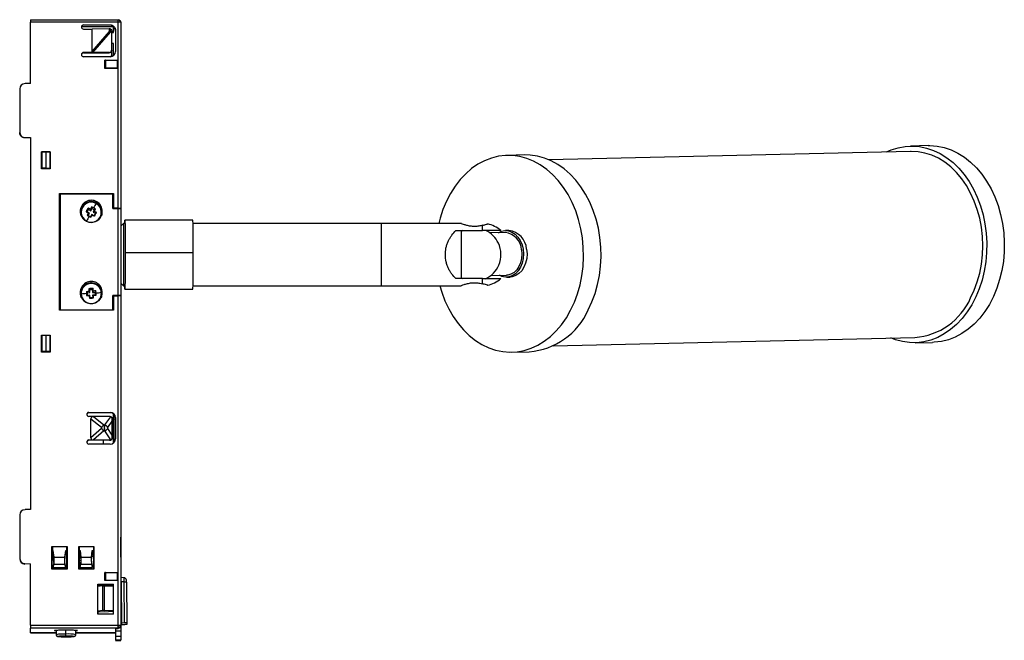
# Paper-space layout '_Posterior' of a CAD drawing. Header units: millimetres. Extents: x 172 to 357, y -165 to -48.
import ezdxf

# ---------------------------------------------------------------- set-up
doc = ezdxf.new("R2010")
doc.units = ezdxf.units.MM

psp = doc.layouts.new('_Posterior')

# ---------------------------------------------------------------- linework, layer by layer
at = {"color": 7, "linetype": 'Continuous', "lineweight": 25}
for p, q in [((173.99, -48.48), (190.49, -48.48)), ((190.49, -48.95), (173.99, -48.95)), ((173.99, -60.49), (173.99, -48.95)), ((183.63, -49.74), (189.52, -49.74)), ((183.99, -49.45), (188.99, -49.45)), ((183.99, -49.45), (183.99, -49.51)), ((188.99, -49.51), (188.99, -49.45)), ((189.59, -50.89), (189.59, -49.71)), ((190.49, -83.88), (190.49, -48.95)), ((190.99, -48.98), (190.99, -163.42)), ((183.99, -50.24), (185.59, -50.24)), ((188.79, -50.17), (185.59, -50.24)), ((185.59, -54.46), (185.59, -50.24)), ((185.59, -54.46), (188.9, -50.68)), ((185.75, -54.64), (189.08, -50.84)), ((188.9, -50.68), (188.9, -50.18)), ((188.96, -50.74), (189.02, -50.73)), ((189.02, -50.73), (189.08, -50.73)), ((189.08, -50.68), (189.09, -50.26)), ((189.08, -50.68), (189.29, -50.68)), ((189.29, -50.84), (189.08, -50.84)), ((189.29, -50.66), (189.29, -50.68)), ((189.29, -55.15), (189.29, -50.84)), ((189.29, -50.89), (189.59, -50.89)), ((189.99, -50.44), (189.99, -54.44)), ((189.29, -52.91), (189.59, -52.92)), ((189.59, -52.97), (189.29, -52.96)), ((189.59, -55.23), (189.59, -52.92)), ((188.79, -54.64), (183.99, -54.64)), ((183.99, -54.64), (183.99, -54.7)), ((183.99, -54.7), (188.79, -54.7)), ((188.99, -55.43), (183.99, -55.43)), ((188.79, -54.7), (188.79, -54.64)), ((187.99, -57.62), (187.99, -56.11)), ((188.09, -56.11), (187.99, -56.11)), ((188.09, -56.11), (188.09, -57.61)), ((188.09, -56.11), (190.39, -56.11)), ((190.39, -57.61), (190.39, -56.11)), ((190.49, -56.11), (190.39, -56.11)), ((188.09, -57.61), (187.99, -57.61)), ((190.49, -57.62), (187.99, -57.62)), ((190.39, -57.61), (188.09, -57.61)), ((190.39, -57.61), (190.49, -57.61)), ((173.99, -60.49), (172.99, -60.49)), ((171.99, -61.49), (171.99, -69.69)), ((172.99, -70.64), (173.99, -70.64)), ((172.99, -70.64), (172.99, -70.69)), ((173.99, -70.69), (172.99, -70.69)), ((173.99, -70.64), (173.99, -140.6)), ((342.71, -72.15), (339.42, -72.23)), ((176.08, -73.29), (177.7, -73.29)), ((176.08, -76.51), (176.08, -73.29)), ((176.08, -73.29), (176.09, -73.34)), ((176.09, -73.34), (176.09, -76.51)), ((177.69, -73.34), (176.09, -73.34)), ((176.19, -76.44), (176.19, -73.4)), ((176.94, -73.4), (176.19, -73.4)), ((176.94, -76.39), (176.94, -73.4)), ((177.69, -73.45), (176.94, -73.4)), ((177.7, -73.29), (177.69, -73.34)), ((177.69, -76.51), (177.69, -73.34)), ((177.7, -73.29), (177.7, -76.51)), ((266.91, -73.91), (263.62, -73.99)), ((339.44, -73.23), (271.45, -74.81)), ((177.7, -76.51), (176.08, -76.51)), ((176.94, -76.39), (176.19, -76.39)), ((177.69, -76.44), (176.19, -76.44)), ((176.94, -76.39), (177.69, -76.44)), ((179.49, -81.16), (189.62, -81.16)), ((179.49, -103.12), (179.49, -81.16)), ((189.49, -81.26), (179.59, -81.26)), ((179.59, -81.26), (179.59, -103.02)), ((189.62, -81.16), (189.49, -82.1)), ((189.49, -83.95), (189.49, -81.26)), ((189.62, -81.16), (189.62, -83.88)), ((179.49, -82.1), (179.59, -82.1)), ((185.44, -82.71), (185.44, -82.42)), ((183.44, -84.7), (183.44, -84.73)), ((184.47, -84.58), (184.66, -84.62)), ((184.66, -84.62), (184.9, -84.18)), ((185.1, -84.85), (184.66, -84.62)), ((184.84, -83.88), (184.9, -84.18)), ((184.87, -85.29), (185.1, -84.85)), ((184.89, -84.81), (185.1, -84.85)), ((184.9, -84.18), (185.34, -84.41)), ((185.27, -84.1), (185.34, -84.41)), ((185.54, -85.09), (185.31, -85.53)), ((185.34, -84.41), (185.57, -83.97)), ((185.51, -83.68), (185.57, -83.97)), ((185.6, -85.19), (185.54, -85.09)), ((185.98, -85.33), (185.54, -85.09)), ((186.01, -84.21), (185.57, -83.97)), ((186.01, -84.21), (185.78, -84.65)), ((185.78, -84.65), (185.98, -84.48)), ((185.78, -84.65), (186.22, -84.88)), ((185.98, -85.33), (186.22, -84.88)), ((186.21, -84.05), (186.01, -84.21)), ((186.22, -84.88), (186.41, -84.72)), ((187.44, -84.73), (187.44, -84.7)), ((189.49, -83.95), (190.49, -83.95)), ((189.61, -83.95), (189.62, -83.88)), ((190.49, -83.88), (189.62, -83.88)), ((190.49, -100.32), (190.49, -83.95)), ((184.67, -85.25), (184.87, -85.29)), ((185.31, -85.53), (184.87, -85.29)), ((185.36, -85.62), (185.31, -85.53)), ((186.04, -85.42), (185.98, -85.33)), ((191.49, -86.79), (190.99, -87.29)), ((191.76, -86.79), (191.49, -86.79)), ((191.49, -86.79), (191.49, -98.49)), ((204.56, -86.14), (191.76, -86.14)), ((254.97, -86.79), (204.59, -86.79)), ((239.99, -98.49), (239.99, -86.79)), ((253.99, -88.14), (258.99, -88.14)), ((255.28, -88.14), (254.99, -88.29)), ((254.99, -88.14), (254.99, -97.14)), ((258.99, -88.14), (258.99, -87.13)), ((263.29, -88.5), (260.36, -88.57)), ((263.94, -88.1), (263.29, -88.12)), ((179.49, -89.92), (179.59, -89.92)), ((191.82, -92.23), (204.61, -92.24)), ((179.49, -95.91), (179.59, -95.91)), ((179.49, -96.38), (179.59, -96.38)), ((185.44, -97.98), (185.44, -97.69)), ((190.99, -97.99), (191.49, -98.49)), ((258.99, -97.14), (253.99, -97.14)), ((254.99, -96.99), (255.28, -97.14)), ((258.99, -98.14), (258.99, -97.14)), ((260.55, -96.57), (263.48, -96.5)), ((263.49, -96.88), (264.15, -96.86)), ((184.53, -99.57), (184.68, -99.81)), ((184.68, -99.81), (185.18, -99.79)), ((184.68, -99.81), (184.7, -100.31)), ((185.15, -99.29), (185, -99.05)), ((185.18, -99.79), (185.02, -99.53)), ((185.65, -99.26), (185.15, -99.29)), ((185.18, -99.79), (185.15, -99.29)), ((185.79, -99.01), (185.65, -99.26)), ((185.65, -99.26), (185.68, -99.76)), ((185.82, -99.49), (185.68, -99.76)), ((185.68, -99.76), (186.18, -99.74)), ((186.31, -99.48), (186.18, -99.74)), ((186.18, -99.74), (186.2, -100.23)), ((191.49, -98.49), (191.76, -98.49)), ((191.75, -99.14), (204.55, -99.14)), ((204.58, -98.49), (254.97, -98.49)), ((183.44, -99.97), (183.44, -100)), ((183.44, -100.1), (183.44, -100)), ((183.44, -100.1), (183.44, -100.07)), ((183.54, -100.64), (183.44, -100.1)), ((184.57, -100.36), (184.7, -100.31)), ((185.2, -100.28), (184.7, -100.31)), ((185.06, -100.33), (185.2, -100.28)), ((185.09, -100.83), (185.23, -100.78)), ((185.23, -100.78), (185.2, -100.28)), ((185.73, -100.76), (185.23, -100.78)), ((186.2, -100.23), (185.7, -100.26)), ((185.7, -100.26), (185.73, -100.76)), ((185.86, -100.29), (185.7, -100.26)), ((185.88, -100.79), (185.73, -100.76)), ((186.35, -100.27), (186.2, -100.23)), ((187.44, -100), (187.44, -99.97)), ((189.49, -103.12), (189.49, -100.32)), ((190.49, -100.32), (189.49, -100.32)), ((189.49, -100.74), (189.56, -100.74)), ((189.55, -100.74), (189.49, -101.26)), ((189.49, -100.74), (189.56, -100.74)), ((189.62, -100.39), (189.55, -100.82)), ((189.62, -100.39), (189.62, -103.12)), ((189.62, -100.39), (190.49, -100.39)), ((190.49, -162.33), (190.49, -100.39)), ((189.62, -103.12), (179.49, -103.12)), ((179.59, -103.02), (189.49, -103.02)), ((179.59, -103.02), (179.61, -103.12)), ((189.49, -103.02), (189.47, -103.12)), ((176.08, -110.99), (176.08, -107.77)), ((176.08, -107.77), (177.7, -107.77)), ((176.08, -107.77), (176.09, -107.83)), ((176.09, -107.83), (176.09, -110.99)), ((177.69, -107.83), (176.09, -107.83)), ((176.19, -110.87), (176.19, -107.83)), ((176.94, -107.83), (176.19, -107.83)), ((176.94, -110.83), (176.94, -107.83)), ((177.69, -107.88), (176.94, -107.83)), ((177.7, -107.77), (177.69, -107.83)), ((177.69, -110.99), (177.69, -107.83)), ((177.7, -107.77), (177.7, -110.99)), ((272.26, -109.8), (340.25, -108.22)), ((340.27, -109.22), (343.57, -109.14)), ((177.7, -110.99), (176.08, -110.99)), ((176.94, -110.83), (176.19, -110.83)), ((177.69, -110.87), (176.19, -110.87)), ((176.94, -110.83), (177.69, -110.87)), ((264.48, -110.98), (267.77, -110.9)), ((184.99, -122.3), (188.99, -122.3)), ((184.99, -122.3), (184.99, -122.37)), ((188.99, -122.37), (184.99, -122.37)), ((188.89, -123.1), (184.99, -123.1)), ((185.39, -127.09), (185.39, -123.51)), ((185.39, -123.51), (187.39, -125.11)), ((185.85, -123.1), (187.79, -124.66)), ((187.99, -124.66), (189.09, -123.14)), ((188.56, -125.12), (189.39, -123.97)), ((188.99, -122.37), (188.99, -122.3)), ((189.39, -126.6), (189.39, -123.97)), ((189.59, -122.73), (189.59, -122.57)), ((189.59, -127.9), (189.59, -123.19)), ((189.69, -123.55), (189.69, -127.54)), ((189.99, -123.3), (189.99, -127.29)), ((187.39, -125.34), (185.39, -127.09)), ((187.79, -125.79), (185.85, -127.49)), ((187.79, -124.66), (187.99, -124.66)), ((187.99, -125.79), (187.79, -125.79)), ((189.09, -127.45), (187.99, -125.79)), ((189.39, -126.6), (188.56, -125.35)), ((184.99, -127.49), (188.89, -127.49)), ((184.99, -127.56), (184.99, -127.49)), ((188.89, -127.56), (184.99, -127.56)), ((187.69, -127.56), (187.69, -128.29)), ((188.89, -127.49), (188.89, -127.56)), ((189.59, -126.69), (189.39, -126.69)), ((188.99, -128.29), (184.99, -128.29)), ((173.99, -140.6), (172.99, -140.6)), ((171.99, -141.6), (171.99, -149.82)), ((191.06, -153.36), (190.99, -145.79)), ((178.03, -147.54), (180.9, -147.54)), ((178.03, -151.76), (178.03, -147.54)), ((178.04, -147.62), (178.03, -147.54)), ((178.04, -147.62), (178.04, -151.76)), ((180.88, -147.62), (178.04, -147.62)), ((178.16, -147.62), (178.15, -148.88)), ((178.15, -147.62), (178.15, -148.67)), ((178.19, -148.54), (178.19, -147.62)), ((180.76, -147.62), (180.76, -148.54)), ((180.89, -147.81), (180.76, -147.81)), ((180.88, -147.62), (180.9, -147.54)), ((180.88, -151.76), (180.88, -147.62)), ((180.9, -147.54), (180.9, -151.76)), ((183.13, -147.54), (185.95, -147.54)), ((183.13, -151.76), (183.13, -147.54)), ((183.14, -147.62), (183.13, -147.54)), ((183.14, -147.62), (183.14, -151.76)), ((185.93, -147.62), (183.14, -147.62)), ((183.26, -149.22), (183.26, -147.62)), ((185.95, -147.54), (185.93, -147.62)), ((185.93, -151.76), (185.93, -147.62)), ((185.95, -147.54), (185.95, -151.76)), ((178.15, -148.51), (178.06, -148.51)), ((178.15, -148.55), (178.06, -148.55)), ((178.15, -148.67), (178.15, -148.88)), ((178.15, -148.88), (178.19, -149.21)), ((178.22, -148.36), (178.19, -148.36)), ((178.19, -148.54), (178.22, -148.54)), ((178.19, -149.18), (178.19, -149.22)), ((178.19, -149.22), (178.34, -150.52)), ((178.19, -149.22), (178.31, -149.22)), ((178.22, -148.28), (178.39, -149.56)), ((178.22, -148.54), (178.23, -148.57)), ((178.39, -149.81), (178.23, -148.57)), ((178.39, -149.56), (180.49, -149.56)), ((178.39, -149.81), (178.39, -149.56)), ((180.49, -149.56), (180.66, -148.28)), ((180.49, -149.81), (180.65, -148.57)), ((180.49, -149.56), (180.49, -149.81)), ((180.65, -148.57), (180.66, -148.54)), ((180.76, -148.36), (180.66, -148.36)), ((180.66, -148.54), (180.76, -148.54)), ((183.26, -148.51), (183.14, -148.51)), ((183.26, -148.55), (183.14, -148.55)), ((183.41, -149.21), (183.14, -149.22)), ((183.34, -148.36), (183.26, -148.36)), ((183.26, -148.54), (183.34, -148.54)), ((183.3, -148.57), (183.34, -149.22)), ((183.3, -148.57), (183.34, -148.57)), ((183.34, -148.28), (183.47, -149.56)), ((183.34, -148.54), (183.34, -148.57)), ((183.47, -149.81), (183.34, -148.57)), ((183.47, -149.56), (185.51, -149.56)), ((183.47, -149.81), (183.47, -149.56)), ((185.51, -149.56), (185.64, -148.28)), ((185.51, -149.81), (185.63, -148.57)), ((185.51, -149.56), (185.51, -149.81)), ((185.93, -149.36), (185.54, -149.48)), ((185.93, -149.14), (185.58, -149.15)), ((185.63, -148.57), (185.64, -148.54)), ((185.93, -148.36), (185.64, -148.36)), ((185.64, -148.54), (185.93, -148.54)), ((185.64, -148.57), (185.68, -148.57)), ((185.68, -148.57), (185.64, -149.15)), ((172.97, -150.75), (173.99, -150.77)), ((172.97, -150.75), (172.97, -150.81)), ((173.99, -150.83), (172.97, -150.81)), ((173.99, -162.33), (173.99, -150.77)), ((178.09, -151.03), (178.27, -151.03)), ((178.38, -150.86), (178.23, -151.47)), ((178.26, -151.01), (178.23, -151.47)), ((178.23, -151.47), (180.65, -151.47)), ((178.38, -150.53), (178.26, -151.01)), ((178.38, -150.53), (178.38, -150.86)), ((178.38, -150.86), (180.5, -150.86)), ((178.42, -150.54), (178.42, -150.35)), ((180.46, -150.54), (180.46, -150.35)), ((180.5, -150.86), (180.5, -150.53)), ((180.62, -151.01), (180.5, -150.53)), ((180.65, -151.47), (180.5, -150.86)), ((180.65, -151.47), (180.62, -151.01)), ((183.47, -150.13), (183.14, -150.23)), ((183.21, -151.76), (183.14, -151.69)), ((183.43, -150.86), (183.28, -151.47)), ((183.32, -151.01), (183.28, -151.47)), ((183.28, -151.47), (185.7, -151.47)), ((183.43, -150.53), (183.32, -151.01)), ((183.43, -150.53), (183.43, -150.86)), ((183.43, -150.86), (185.55, -150.86)), ((183.45, -150.46), (183.45, -150.74)), ((185.52, -150.74), (185.52, -150.46)), ((185.55, -150.86), (185.55, -150.53)), ((185.66, -151.01), (185.55, -150.53)), ((185.7, -151.47), (185.55, -150.86)), ((185.7, -151.47), (185.66, -151.01)), ((180.9, -151.76), (178.03, -151.76)), ((185.95, -151.76), (183.13, -151.76)), ((188.09, -152.42), (187.99, -152.43)), ((187.99, -153.93), (187.99, -152.43)), ((188.09, -152.42), (188.09, -153.92)), ((188.09, -152.42), (190.39, -152.42)), ((190.39, -153.92), (190.39, -152.42)), ((190.49, -152.43), (190.39, -152.42)), ((191.06, -153.36), (190.99, -153.36)), ((191.6, -153.4), (191.06, -153.36)), ((191.07, -154.2), (191.06, -153.36)), ((191.61, -154.2), (191.6, -153.4)), ((186.68, -154.63), (189.59, -154.63)), ((186.68, -160.24), (186.68, -154.63)), ((186.69, -154.71), (186.68, -154.63)), ((186.69, -154.71), (186.69, -155.04)), ((189.59, -154.71), (186.69, -154.71)), ((186.69, -154.85), (189.59, -154.8)), ((187.61, -154.95), (186.69, -155.05)), ((187.61, -159.56), (187.61, -154.95)), ((187.95, -159.54), (187.95, -154.95)), ((187.95, -154.95), (189.56, -154.97)), ((188.09, -153.92), (187.99, -153.92)), ((190.49, -153.93), (187.99, -153.93)), ((190.39, -153.92), (188.09, -153.92)), ((189.56, -154.97), (189.56, -159.51)), ((189.6, -155.05), (189.56, -154.97)), ((189.59, -155.03), (189.59, -154.63)), ((190.39, -153.92), (190.49, -153.92)), ((190.99, -154.2), (191.07, -154.2)), ((191.07, -154.2), (191.14, -161.86)), ((191.61, -154.2), (191.07, -154.2)), ((191.68, -161.81), (191.61, -154.2)), ((192.07, -154.22), (192.14, -161.8)), ((190.99, -156.05), (191.09, -156.04)), ((190.99, -158.75), (191.11, -158.75)), ((191.11, -158.75), (190.99, -158.75)), ((189.59, -160.24), (186.68, -160.24)), ((187.61, -159.56), (186.69, -159.68)), ((186.69, -159.7), (186.69, -160.24)), ((186.69, -159.81), (188.7, -159.75)), ((186.69, -160.13), (189.59, -160.18)), ((187.95, -159.54), (189.56, -159.51)), ((188.7, -159.75), (189.59, -159.68)), ((189.56, -159.51), (189.6, -159.59)), ((189.59, -160.24), (189.59, -159.59)), ((173.99, -162.33), (190.49, -162.33)), ((191.14, -161.86), (190.99, -161.87)), ((190.99, -162.28), (191.14, -162.28)), ((191.14, -161.86), (191.68, -161.81)), ((191.14, -161.86), (191.14, -162.28)), ((191.68, -162.23), (191.14, -162.28)), ((192.14, -161.8), (192.14, -162.15)), ((190.49, -162.86), (173.99, -162.86)), ((173.99, -163.79), (173.99, -162.86)), ((173.99, -163.79), (178.84, -163.79)), ((178.84, -163.79), (173.99, -163.79)), ((178.84, -163.26), (178.84, -164.11)), ((180.69, -164.31), (180.69, -163.19)), ((182.54, -164.11), (182.54, -163.26)), ((182.54, -163.79), (189.99, -163.79)), ((189.99, -163.79), (182.54, -163.79)), ((189.99, -162.92), (190.49, -162.92)), ((189.99, -162.92), (189.99, -163.42)), ((190.99, -163.42), (189.99, -163.42)), ((190.99, -164.48), (189.99, -164.48)), ((189.99, -164.48), (189.99, -165.16)), ((190.49, -162.92), (190.49, -162.86)), ((190.99, -164.48), (190.99, -165.16)), ((190.99, -165.16), (189.99, -165.16)), ((189.99, -165.17), (190.99, -165.17))]:
    psp.add_line(p, q, dxfattribs=at)
at = {"color": 7, "linetype": 'Continuous', "lineweight": 25, "flags": 128}
for points in [[(342.71, -72.15), (343.07, -72.15), (344.41, -72.25), (345.74, -72.52), (347.05, -72.97), (348.32, -73.57), (349.54, -74.34), (350.7, -75.26), (351.79, -76.32), (352.81, -77.52), (353.73, -78.84), (354.55, -80.26), (355.26, -81.79), (355.87, -83.4), (356.35, -85.08), (356.71, -86.8), (356.94, -88.57), (357.05, -90.35), (357.02, -92.14), (356.87, -93.91), (356.58, -95.65), (356.17, -97.35), (355.64, -98.98), (355, -100.54), (354.24, -102), (353.38, -103.36), (352.42, -104.59), (351.38, -105.7), (350.26, -106.67), (349.07, -107.49), (347.83, -108.15), (346.54, -108.64), (345.22, -108.97), (343.89, -109.13), (343.57, -109.14)], [(275.54, -103.12), (276.24, -101.6), (276.83, -100.01), (277.3, -98.34), (277.65, -96.62), (277.87, -94.86), (277.96, -93.08), (277.92, -91.29), (277.75, -89.52), (277.45, -87.77), (277.03, -86.07), (276.49, -84.42), (275.83, -82.85), (275.06, -81.37), (274.18, -80), (273.22, -78.74), (272.16, -77.61), (271.04, -76.62), (269.84, -75.77), (268.59, -75.09), (267.3, -74.56), (265.98, -74.2), (264.65, -74.02), (263.3, -74), (261.96, -74.16), (260.65, -74.49), (259.36, -74.99), (258.12, -75.65), (256.93, -76.46), (255.81, -77.43), (254.77, -78.54), (253.81, -79.78), (252.95, -81.13), (252.19, -82.6), (251.54, -84.15), (251.01, -85.78), (250.75, -86.79)], [(278.83, -103.04), (279.54, -101.53), (280.13, -99.93), (280.6, -98.27), (280.94, -96.55), (281.16, -94.79), (281.25, -93.01), (281.21, -91.22), (281.04, -89.44), (280.75, -87.69), (280.32, -85.99), (279.78, -84.34), (279.12, -82.78), (278.35, -81.3), (277.48, -79.92), (276.51, -78.66), (275.46, -77.53), (274.33, -76.54), (273.14, -75.7), (271.89, -75.01), (270.6, -74.48), (269.28, -74.13), (267.94, -73.94), (266.91, -73.91)], [(334.93, -73.33), (335.8, -72.96), (337.1, -72.54), (338.43, -72.3), (339.77, -72.23), (341.11, -72.33), (342.45, -72.6), (343.75, -73.04), (345.02, -73.65), (346.25, -74.42), (347.41, -75.34), (348.5, -76.4), (349.51, -77.59), (350.43, -78.91), (351.25, -80.34), (351.97, -81.87), (352.57, -83.48), (353.05, -85.15), (353.41, -86.88), (353.65, -88.64), (353.75, -90.43), (353.73, -92.22), (353.57, -93.99), (353.29, -95.73), (352.88, -97.43), (352.35, -99.06), (351.7, -100.61), (350.94, -102.08), (350.08, -103.43), (349.12, -104.67), (348.08, -105.78), (346.96, -106.75), (345.77, -107.56), (344.53, -108.22), (343.24, -108.72), (341.93, -109.05), (340.59, -109.21), (339.25, -109.19), (337.91, -109.01), (336.59, -108.65), (335.74, -108.32)], [(350.71, -100.78), (351.4, -99.31), (351.97, -97.75), (352.42, -96.11), (352.74, -94.43), (352.94, -92.71), (353.01, -90.97), (352.94, -89.22), (352.75, -87.5), (352.42, -85.8), (351.97, -84.15), (351.41, -82.57), (350.72, -81.07), (349.93, -79.66), (349.04, -78.37), (348.06, -77.2), (346.99, -76.16), (345.85, -75.27), (344.66, -74.53), (343.42, -73.95), (342.14, -73.54), (340.83, -73.3), (339.52, -73.23), (339.44, -73.23)], [(183.54, -85.37), (183.46, -85.01), (183.44, -84.73)], [(187.44, -84.73), (187.41, -85.08), (187.34, -85.37)], [(184.53, -86.38), (184.53, -86.37), (184.55, -86.35)], [(191.74, -86.79), (191.74, -86.45), (191.75, -86.21), (191.76, -86.14), (191.77, -86.25), (191.78, -86.53), (191.79, -86.99), (191.8, -87.59), (191.8, -88.33), (191.81, -89.19), (191.81, -90.15), (191.81, -91.17), (191.82, -92.23)], [(261.95, -88.53), (262.53, -88.25), (263.19, -88.12), (263.86, -88.17), (264.5, -88.4), (265.1, -88.79), (265.64, -89.34), (266.07, -90.01), (266.4, -90.79), (266.61, -91.64)], [(191.82, -92.23), (191.81, -93.31), (191.81, -94.36), (191.81, -95.37), (191.8, -96.3), (191.8, -97.14), (191.79, -97.85), (191.78, -98.42), (191.77, -98.83), (191.76, -99.07), (191.75, -99.14), (191.74, -99.03), (191.74, -98.74), (191.73, -98.49)], [(266.61, -91.64), (266.68, -92.52), (266.62, -93.4), (266.43, -94.25), (266.11, -95.02), (265.68, -95.69), (265.15, -96.23), (264.56, -96.61), (263.91, -96.83), (263.25, -96.87), (262.59, -96.73), (262.14, -96.53)], [(266.33, -91.71), (266.39, -92.54), (266.33, -93.38), (266.14, -94.17), (265.82, -94.89), (265.4, -95.5), (264.9, -95.99), (264.32, -96.32), (263.71, -96.48), (263.48, -96.5)], [(267.27, -91.62), (267.34, -92.5), (267.28, -93.39), (267.08, -94.23), (266.77, -95), (266.34, -95.67), (265.81, -96.21), (265.22, -96.6), (264.57, -96.82), (264.15, -96.86)], [(187.44, -99.87), (187.37, -100.49), (187.28, -100.75)], [(250.95, -98.49), (251.32, -99.73), (251.92, -101.34), (252.64, -102.87), (253.46, -104.3), (254.38, -105.62), (255.39, -106.81), (256.48, -107.87), (257.65, -108.79), (258.87, -109.56), (260.14, -110.17), (261.44, -110.61), (262.78, -110.88), (264.12, -110.98), (265.46, -110.91), (266.79, -110.67), (268.09, -110.25), (269.36, -109.67), (270.58, -108.93), (271.73, -108.04), (272.81, -107), (273.82, -105.83), (274.73, -104.53), (275.54, -103.12)], [(183.6, -100.75), (183.57, -100.68), (183.44, -100.07)], [(187.44, -100), (187.37, -100.52), (187.34, -100.64)], [(189.59, -123.5), (189.55, -123.47), (189.49, -123.44)], [(192.07, -154.22), (192.07, -154.15), (192.07, -154.09), (192.07, -154.09)]]:
    psp.add_lwpolyline(points, dxfattribs=at)
at = {"color": 7, "linetype": 'Continuous', "lineweight": 25}
for centre, radius, start, end in [((183.99, -49.85), 0.4, 89.9441, 179.944), ((183.99, -49.84), 0.4, 180.056, 270.0559), ((190.39, -49.06), 0.547, 44.4878, 79.3034), ((190.38, -49.08), 0.572, 11.6238, 45.3651), ((183.99, -55.04), 0.4, 89.9441, 179.944), ((183.99, -55.03), 0.4, 180.056, 270.0559), ((188.99, -54.44), 0.999, 269.9441, 359.944), ((188.79, -55.07), 0.499, 315.6477, 359.9905), ((172.99, -61.49), 0.999, 89.9441, 179.944), ((172.99, -69.65), 0.999, 180.056, 270.0559), ((185.44, -84.5), 2.08, 89.9189, 270.0811), ((185.44, -84.75), 2.05, 89.9302, 184.5275), ((185.44, -84.7), 2, 61.8107, 203.1085), ((185.44, -84.68), 1.89, 61.769, 241.8591), ((185.44, -84.68), 1.89, 241.769, 61.8591), ((185.44, -84.5), 2.08, 269.9189, 90.0811), ((185.44, -84.75), 2.05, 355.4725, 90.0698), ((236.84, -111.76), 58.11, 150.3523, 151.3074), ((186.66, -83.17), 0.355, 140.2251, 155.007), ((185.45, -84.7), 1.99, 336.8063, 61.9543), ((247.11, -118.01), 70.12, 152.3178, 153.1601), ((49.99, -90.54), 154.63, 359.3708, 1.6291), ((258.99, -91.79), 5, 46.8712, 79.1705), ((257.45, -92.64), 5, 25.8152, 64.4179), ((262.88, -91.93), 3.45, 3.5573, 83.1743), ((263.48, -91.87), 3.79, 3.7543, 82.9773), ((257.35, -92.64), 5.09, 337.3109, 25.3479), ((5.26, -93.95), 199.36, 358.5076, 0.4925), ((257.45, -92.64), 5, 294.9172, 336.8436), ((185.44, -99.77), 2.08, 89.9189, 270.0811), ((185.44, -100.02), 2.05, 89.9302, 184.5274), ((185.44, -99.97), 2, 2.9651, 182.8036), ((185.44, -99.96), 1.9, 2.9651, 182.8036), ((185.44, -99.77), 2.08, 269.9189, 90.0811), ((185.44, -100.02), 2.05, 355.4726, 90.0698), ((258.99, -93.49), 5, 280.8519, 313.081), ((185.44, -99.95), 1.9, 182.9651, 2.8036), ((187.29, -130.07), 30.21, 89.9198, 91.8163), ((187.36, -100.13), 0.273, 74.0682, 96.0715), ((183.55, -100.34), 0.286, 89.956, 111.2309), ((186.65, -130.43), 30.53, 93.952, 95.835), ((339.28, -95.77), 12.49, 274.4669, 336.3457), ((266.72, -97.71), 13.24, 274.5707, 336.2418), ((184.99, -122.7), 0.399, 89.91, 270.09), ((184.99, -122.77), 0.4, 89.9471, 175.4565), ((188.99, -123.3), 0.999, 0.056, 90.0559), ((188.99, -123.37), 1, 53.1917, 90.0055), ((188.99, -124.24), 1, 53.1867, 72.3335), ((188.99, -123.53), 0.997, 0.0153, 53.2044), ((189.76, -122.34), 1.22, 266.4823, 280.6628), ((188.86, -126.02), 1.73, 128.3439, 148.4537), ((189.15, -124.2), 2.1, 213.0363, 229.6362), ((187.42, -125.95), 1.41, 35.9609, 65.9944), ((187.29, -124.33), 1.63, 295.4932, 321.1118), ((184.99, -127.89), 0.399, 89.91, 270.09), ((184.99, -127.96), 0.4, 89.9471, 175.4565), ((188.89, -127.06), 0.5, 269.9441, 359.944), ((188.99, -127.29), 0.999, 269.9441, 359.944), ((189.73, -125.03), 2.51, 269.1626, 275.3536), ((172.99, -141.6), 0.999, 89.9441, 179.944), ((172.99, -149.75), 0.999, 180.0547, 269.0572), ((172.99, -149.82), 0.999, 180.0547, 269.0572), ((191.74, -155.99), 1.79, 79.3092, 93.9608), ((190.87, -161.68), 0.951, 246.4581, 264.4834), ((190.82, -162.46), 0.169, 257.1535, 315.818), ((180.26, -172.04), 8.06, 86.9661, 100.1741), ((181.24, -170.06), 6.09, 77.6734, 95.1788)]:
    psp.add_arc(centre, radius, start, end, dxfattribs=at)
for points, knots in [([(173.99, -48.48), (173.99, -48.47), (173.99, -48.52), (173.99, -48.69), (173.99, -48.82), (173.99, -48.95)], [0, 0, 0, 0, 0.5, 0.5, 1, 1, 1, 1]), ([(183.99, -49.51), (183.97, -49.51), (183.94, -49.51), (183.89, -49.52), (183.8, -49.55), (183.72, -49.6), (183.65, -49.68), (183.62, -49.75), (183.59, -49.83), (183.59, -49.88), (183.59, -49.91)], [0, 0, 0, 0, 0.081007, 0.163423, 0.248565, 0.502269, 0.621578, 0.746113, 0.872571, 1, 1, 1, 1]), ([(188.99, -49.45), (189.02, -49.45), (189.08, -49.45), (189.18, -49.46), (189.27, -49.48), (189.39, -49.53), (189.54, -49.6), (189.7, -49.73), (189.83, -49.89), (189.92, -50.07), (189.98, -50.26), (189.99, -50.38), (189.99, -50.44)], [0, 0, 0, 0, 0.060099, 0.119808, 0.179664, 0.240199, 0.369538, 0.500121, 0.62939, 0.760042, 0.879663, 1, 1, 1, 1]), ([(189.59, -49.71), (189.57, -49.69), (189.52, -49.66), (189.46, -49.62), (189.38, -49.59), (189.28, -49.55), (189.15, -49.52), (189.04, -49.51), (188.99, -49.51)], [0, 0, 0, 0, 0.123264, 0.247181, 0.372544, 0.50012, 0.747297, 1, 1, 1, 1]), ([(189.99, -50.69), (189.99, -50.66), (189.99, -50.6), (189.97, -50.5), (189.95, -50.41), (189.92, -50.33), (189.87, -50.2), (189.77, -50.04), (189.65, -49.94), (189.59, -49.89)], [0, 0, 0, 0, 0.0994702, 0.1983857, 0.2976051, 0.3979788, 0.5003288, 0.7479644, 1, 1, 1, 1]), ([(190.49, -48.48), (190.62, -48.48), (190.75, -48.53), (190.94, -48.72), (190.99, -48.85), (190.99, -48.98)], [0, 0, 0, 0, 0.5, 0.5, 1, 1, 1, 1]), ([(190.49, -48.95), (190.49, -48.85), (190.49, -48.76), (190.49, -48.61), (190.49, -48.55), (190.49, -48.52)], [0, 0, 0, 0, 0.5, 0.5, 1, 1, 1, 1]), ([(190.94, -48.96), (190.9, -48.96), (190.83, -48.95), (190.67, -48.95), (190.58, -48.95), (190.49, -48.95)], [0, 0, 0, 0, 0.5, 0.5, 1, 1, 1, 1]), ([(189.09, -50.26), (189.07, -50.25), (189.04, -50.23), (189, -50.21), (188.95, -50.19), (188.92, -50.18), (188.9, -50.18)], [0, 0, 0, 0, 0.257429, 0.508218, 0.754866, 1, 1, 1, 1]), ([(189.08, -50.84), (189.08, -50.82), (189.08, -50.79), (189.08, -50.75), (189.08, -50.73)], [0, 0, 0, 0, 0.533751, 1, 1, 1, 1]), ([(183.99, -54.7), (183.97, -54.7), (183.93, -54.7), (183.88, -54.71), (183.82, -54.73), (183.76, -54.77), (183.7, -54.81), (183.65, -54.88), (183.62, -54.95), (183.59, -55.02), (183.59, -55.07), (183.59, -55.1)], [0, 0, 0, 0, 0.091299, 0.182672, 0.275997, 0.38388, 0.500097, 0.625203, 0.75999, 0.877433, 1, 1, 1, 1]), ([(185.59, -54.46), (185.59, -54.48), (185.59, -54.52), (185.61, -54.57), (185.65, -54.61), (185.7, -54.63), (185.73, -54.63), (185.75, -54.64)], [0, 0, 0, 0, 0.232761, 0.428638, 0.606063, 0.789128, 1, 1, 1, 1]), ([(188.79, -54.64), (188.81, -54.64), (188.86, -54.63), (188.92, -54.62), (188.98, -54.6), (189.04, -54.57), (189.1, -54.53), (189.18, -54.46), (189.27, -54.32), (189.28, -54.19), (189.29, -54.13)], [0, 0, 0, 0, 0.083834, 0.165317, 0.246077, 0.327783, 0.412051, 0.500354, 0.74595, 1, 1, 1, 1]), ([(189.29, -54.2), (189.29, -54.22), (189.29, -54.26), (189.27, -54.34), (189.23, -54.45), (189.16, -54.55), (189.07, -54.62), (188.98, -54.66), (188.88, -54.69), (188.82, -54.7), (188.79, -54.7)], [0, 0, 0, 0, 0.078305, 0.158203, 0.326286, 0.499721, 0.624939, 0.759804, 0.877544, 1, 1, 1, 1]), ([(189.21, -55.39), (189.23, -55.36), (189.28, -55.29), (189.29, -55.2), (189.29, -55.15)], [0, 0, 0, 0, 0.384261, 1, 1, 1, 1]), ([(172.99, -70.69), (172.96, -70.69), (172.9, -70.69), (172.8, -70.67), (172.71, -70.65), (172.59, -70.61), (172.44, -70.53), (172.28, -70.4), (172.15, -70.24), (172.06, -70.07), (172, -69.88), (171.99, -69.75), (171.99, -69.69)], [0, 0, 0, 0, 0.060099, 0.119808, 0.179664, 0.240199, 0.369538, 0.500121, 0.62939, 0.760042, 0.879663, 1, 1, 1, 1]), ([(184.84, -83.88), (184.81, -83.93), (184.76, -84.02), (184.69, -84.16), (184.61, -84.3), (184.54, -84.44), (184.49, -84.53), (184.47, -84.58)], [0, 0, 0, 0, 0.200626, 0.400313, 0.599687, 0.799374, 1, 1, 1, 1]), ([(184.47, -84.58), (184.51, -84.6), (184.61, -84.65), (184.75, -84.73), (184.85, -84.78), (184.89, -84.81)], [0, 0, 0, 0, 0.333521, 0.666479, 1, 1, 1, 1]), ([(184.89, -84.81), (184.87, -84.86), (184.82, -84.96), (184.74, -85.1), (184.7, -85.2), (184.67, -85.25)], [0, 0, 0, 0, 0.333521, 0.666479, 1, 1, 1, 1]), ([(185.27, -84.1), (185.23, -84.07), (185.13, -84.02), (184.98, -83.95), (184.89, -83.91), (184.84, -83.88)], [0, 0, 0, 0, 0.333521, 0.666479, 1, 1, 1, 1]), ([(185.51, -83.68), (185.49, -83.73), (185.43, -83.82), (185.35, -83.96), (185.3, -84.05), (185.27, -84.1)], [0, 0, 0, 0, 0.333521, 0.666479, 1, 1, 1, 1]), ([(186.21, -84.05), (186.19, -84.09), (186.15, -84.17), (186.09, -84.28), (186.03, -84.38), (186, -84.45), (185.98, -84.48)], [0, 0, 0, 0, 0.290284, 0.552751, 0.788637, 1, 1, 1, 1]), ([(186.41, -84.72), (186.37, -84.7), (186.27, -84.64), (186.13, -84.56), (186.03, -84.51), (185.98, -84.48)], [0, 0, 0, 0, 0.333521, 0.666479, 1, 1, 1, 1]), ([(186.04, -85.42), (186.07, -85.37), (186.12, -85.28), (186.19, -85.14), (186.27, -85), (186.34, -84.86), (186.39, -84.77), (186.41, -84.72)], [0, 0, 0, 0, 0.200626, 0.400313, 0.599687, 0.799374, 1, 1, 1, 1]), ([(190.49, -83.88), (190.51, -83.88), (190.56, -83.88), (190.63, -83.88), (190.7, -83.89), (190.77, -83.89), (190.84, -83.89), (190.9, -83.9), (190.95, -83.9), (190.98, -83.91), (190.99, -83.92), (190.99, -83.92)], [0, 0, 0, 0, 0.084176, 0.175093, 0.272747, 0.377136, 0.488257, 0.606107, 0.730684, 0.861982, 1, 1, 1, 1]), ([(190.49, -83.95), (190.55, -83.95), (190.61, -83.95), (190.74, -83.96), (190.79, -83.96), (190.89, -83.97), (190.93, -83.97), (190.98, -83.98), (190.99, -83.98), (190.99, -83.99)], [0, 0, 0, 0, 0.25, 0.25, 0.5, 0.5, 0.75, 0.75, 1, 1, 1, 1]), ([(185.36, -85.62), (185.39, -85.57), (185.44, -85.48), (185.52, -85.33), (185.58, -85.24), (185.6, -85.19)], [0, 0, 0, 0, 0.333521, 0.666479, 1, 1, 1, 1]), ([(185.6, -85.19), (185.65, -85.21), (185.75, -85.26), (185.9, -85.34), (185.99, -85.39), (186.04, -85.42)], [0, 0, 0, 0, 0.333521, 0.666479, 1, 1, 1, 1]), ([(258.99, -87.13), (258.76, -87.19), (258.3, -87.3), (257.48, -87.37), (256.69, -87.31), (255.97, -87.16), (255.39, -86.97), (255.01, -86.81), (254.99, -86.8), (254.97, -86.79)], [0, 0, 0, 0, 0.1469631, 0.2943295, 0.432649, 0.5700579, 0.7191409, 0.875667, 1, 1, 1, 1]), ([(258.99, -87.13), (259.19, -87.08), (259.59, -86.97), (259.91, -86.89), (259.92, -86.89), (259.93, -86.89)], [0, 0, 0, 0, 0.367571, 0.735527, 1, 1, 1, 1]), ([(253.99, -97.14), (253.72, -96.89), (253.46, -96.62), (253.11, -96.15), (252.99, -95.99), (252.78, -95.64), (252.68, -95.45), (252.49, -95.07), (252.41, -94.87), (252.26, -94.45), (252.2, -94.24), (252.04, -93.57), (251.99, -93.12), (251.99, -92.41), (252, -92.18), (252.06, -91.72), (252.09, -91.49), (252.2, -91.04), (252.26, -90.83), (252.41, -90.41), (252.49, -90.21), (252.68, -89.83), (252.78, -89.64), (252.99, -89.29), (253.1, -89.13), (253.46, -88.66), (253.72, -88.38), (253.99, -88.14)], [0, 0, 0, 0, 0.125, 0.125, 0.1875, 0.1875, 0.25, 0.25, 0.3125, 0.3125, 0.375, 0.375, 0.5, 0.5, 0.5625, 0.5625, 0.625, 0.625, 0.6875, 0.6875, 0.75, 0.75, 0.8125, 0.8125, 0.875, 0.875, 1, 1, 1, 1]), ([(262.41, -88.14), (262.36, -88.14), (262.28, -88.14), (261.59, -88.14), (260.6, -88.14), (259.67, -88.14), (259.14, -88.14), (258.99, -88.14)], [0, 0, 0, 0, 0.24098, 0.489105, 0.714956, 0.920046, 1, 1, 1, 1]), ([(254.97, -98.48), (254.97, -98.48), (254.93, -98.5), (255.1, -98.42), (255.48, -98.28), (256.11, -98.08), (256.9, -97.93), (257.73, -97.91), (258.45, -98.01), (258.82, -98.1), (258.99, -98.14)], [0, 0, 0, 0, 0.024276, 0.162927, 0.303046, 0.453336, 0.609704, 0.756259, 0.892153, 1, 1, 1, 1]), ([(258.99, -97.14), (259.1, -97.14), (259.57, -97.14), (260.39, -97.14), (261.3, -97.14), (262.01, -97.14), (262.31, -97.14), (262.45, -97.14), (262.41, -97.14), (262.41, -97.14)], [0, 0, 0, 0, 0.059343, 0.25059, 0.443399, 0.6438, 0.858807, 0.998549, 1, 1, 1, 1]), ([(184.53, -99.57), (184.57, -99.57), (184.66, -99.56), (184.79, -99.55), (184.91, -99.54), (184.98, -99.53), (185.02, -99.53)], [0, 0, 0, 0, 0.290284, 0.552751, 0.788637, 1, 1, 1, 1]), ([(185.79, -99.01), (185.73, -99.01), (185.63, -99.02), (185.47, -99.02), (185.32, -99.03), (185.16, -99.04), (185.05, -99.05), (185, -99.05)], [0, 0, 0, 0, 0.200626, 0.400313, 0.599687, 0.799374, 1, 1, 1, 1]), ([(185, -99.05), (185, -99.1), (185.01, -99.21), (185.01, -99.37), (185.02, -99.48), (185.02, -99.53)], [0, 0, 0, 0, 0.333521, 0.666479, 1, 1, 1, 1]), ([(185.82, -99.49), (185.82, -99.44), (185.81, -99.33), (185.8, -99.17), (185.79, -99.06), (185.79, -99.01)], [0, 0, 0, 0, 0.333521, 0.666479, 1, 1, 1, 1]), ([(186.31, -99.48), (186.26, -99.48), (186.15, -99.48), (185.99, -99.49), (185.88, -99.49), (185.82, -99.49)], [0, 0, 0, 0, 0.3335206, 0.6664794, 1, 1, 1, 1]), ([(259.93, -98.39), (259.94, -98.39), (259.97, -98.4), (259.77, -98.35), (259.41, -98.26), (259.1, -98.17), (258.99, -98.14)], [0, 0, 0, 0, 0.096888, 0.45439, 0.81283, 1, 1, 1, 1]), ([(184.57, -100.36), (184.62, -100.35), (184.73, -100.35), (184.89, -100.34), (185, -100.34), (185.06, -100.33)], [0, 0, 0, 0, 0.333521, 0.666479, 1, 1, 1, 1]), ([(185.06, -100.33), (185.06, -100.39), (185.07, -100.5), (185.08, -100.67), (185.09, -100.78), (185.09, -100.83)], [0, 0, 0, 0, 0.333521, 0.666479, 1, 1, 1, 1]), ([(185.09, -100.83), (185.14, -100.83), (185.25, -100.82), (185.41, -100.81), (185.56, -100.81), (185.72, -100.8), (185.82, -100.79), (185.88, -100.79)], [0, 0, 0, 0, 0.200626, 0.400313, 0.599687, 0.799374, 1, 1, 1, 1]), ([(185.86, -100.29), (185.92, -100.29), (186.03, -100.29), (186.19, -100.28), (186.3, -100.27), (186.35, -100.27)], [0, 0, 0, 0, 0.333521, 0.666479, 1, 1, 1, 1]), ([(185.88, -100.79), (185.88, -100.74), (185.87, -100.63), (185.87, -100.46), (185.86, -100.35), (185.86, -100.29)], [0, 0, 0, 0, 0.333521, 0.666479, 1, 1, 1, 1]), ([(189.55, -100.82), (189.55, -100.82), (189.55, -100.82), (189.55, -100.81), (189.55, -100.79), (189.55, -100.76), (189.55, -100.74), (189.55, -100.72)], [0, 0, 0, 0, 0.165943, 0.327549, 0.496207, 0.746197, 1, 1, 1, 1]), ([(190.99, -100.35), (190.99, -100.35), (190.98, -100.34), (190.93, -100.34), (190.89, -100.33), (190.79, -100.33), (190.74, -100.32), (190.61, -100.32), (190.55, -100.32), (190.49, -100.32)], [0, 0, 0, 0, 0.25, 0.25, 0.5, 0.5, 0.75, 0.75, 1, 1, 1, 1]), ([(190.99, -100.42), (190.99, -100.42), (190.99, -100.41), (190.97, -100.41), (190.95, -100.41), (190.92, -100.4), (190.89, -100.4), (190.85, -100.4), (190.8, -100.4), (190.76, -100.4), (190.71, -100.39), (190.67, -100.39), (190.62, -100.39), (190.58, -100.39), (190.53, -100.39), (190.5, -100.39), (190.49, -100.39)], [0, 0, 0, 0, 0.0895274, 0.1762718, 0.2602328, 0.34141, 0.419803, 0.4954116, 0.5682353, 0.6382738, 0.7055268, 0.7699941, 0.8316753, 0.8905702, 0.9466785, 1, 1, 1, 1]), ([(189.09, -123.14), (189.07, -123.14), (189.04, -123.12), (188.99, -123.11), (188.94, -123.1), (188.91, -123.1), (188.89, -123.1)], [0, 0, 0, 0, 0.255374, 0.504692, 0.751637, 1, 1, 1, 1]), ([(189.39, -123.59), (189.39, -123.57), (189.39, -123.52), (189.37, -123.45), (189.35, -123.39), (189.3, -123.3), (189.22, -123.21), (189.13, -123.16), (189.09, -123.14)], [0, 0, 0, 0, 0.123721, 0.246219, 0.369739, 0.496472, 0.74288, 1, 1, 1, 1]), ([(189.39, -123.97), (189.39, -123.94), (189.39, -123.88), (189.39, -123.79), (189.39, -123.69), (189.39, -123.63), (189.39, -123.59)], [0, 0, 0, 0, 0.226518, 0.468444, 0.726165, 1, 1, 1, 1]), ([(189.59, -123.19), (189.59, -123.16), (189.59, -123.11), (189.59, -123.03), (189.59, -122.96), (189.59, -122.9), (189.59, -122.84), (189.59, -122.78), (189.59, -122.74), (189.59, -122.74), (189.59, -122.73)], [0, 0, 0, 0, 0.139805, 0.268308, 0.387214, 0.498669, 0.623675, 0.749417, 0.874376, 1, 1, 1, 1]), ([(187.39, -125.11), (187.43, -125.14), (187.46, -125.18), (187.46, -125.27), (187.43, -125.31), (187.39, -125.34)], [0, 0, 0, 0, 0.5, 0.5, 1, 1, 1, 1]), ([(187.79, -124.66), (187.8, -124.69), (187.81, -124.73), (187.82, -124.81), (187.84, -124.89), (187.84, -124.97), (187.85, -125.05), (187.85, -125.13), (187.86, -125.25), (187.85, -125.42), (187.83, -125.61), (187.81, -125.73), (187.79, -125.79)], [0, 0, 0, 0, 0.074074, 0.147195, 0.219415, 0.290787, 0.361366, 0.431209, 0.500374, 0.662511, 0.828819, 1, 1, 1, 1]), ([(187.99, -125.79), (187.99, -125.76), (187.98, -125.7), (187.97, -125.61), (187.97, -125.51), (187.96, -125.41), (187.96, -125.31), (187.96, -125.18), (187.96, -125.02), (187.97, -124.83), (187.99, -124.72), (187.99, -124.66)], [0, 0, 0, 0, 0.085896, 0.170751, 0.254592, 0.337447, 0.419348, 0.500325, 0.662925, 0.829404, 1, 1, 1, 1]), ([(188.56, -125.35), (188.54, -125.31), (188.52, -125.27), (188.52, -125.19), (188.54, -125.15), (188.56, -125.12)], [0, 0, 0, 0, 0.5, 0.5, 1, 1, 1, 1]), ([(189.09, -127.45), (189.07, -127.46), (189.04, -127.47), (188.99, -127.48), (188.94, -127.49), (188.91, -127.49), (188.89, -127.49)], [0, 0, 0, 0, 0.256687, 0.508175, 0.755562, 1, 1, 1, 1]), ([(189.09, -127.45), (189.11, -127.44), (189.16, -127.42), (189.22, -127.37), (189.27, -127.32), (189.33, -127.24), (189.38, -127.13), (189.39, -127.03), (189.39, -126.99)], [0, 0, 0, 0, 0.131126, 0.257915, 0.38198, 0.50504, 0.754331, 1, 1, 1, 1]), ([(189.39, -126.99), (189.39, -126.92), (189.39, -126.79), (189.39, -126.66), (189.39, -126.6)], [0, 0, 0, 0, 0.53157, 1, 1, 1, 1]), ([(189.59, -128.07), (189.59, -128.07), (189.59, -128.02), (189.59, -127.96), (189.59, -127.9)], [0, 0, 0, 0, 0.050449, 1, 1, 1, 1]), ([(183.48, -149.72), (183.48, -149.88), (183.47, -150.07), (183.46, -150.43), (183.46, -150.6), (183.45, -150.74)], [0, 0, 0, 0, 0.5, 0.5, 1, 1, 1, 1]), ([(185.52, -150.74), (185.52, -150.6), (185.52, -150.43), (185.51, -150.07), (185.5, -149.88), (185.5, -149.72)], [0, 0, 0, 0, 0.5, 0.5, 1, 1, 1, 1]), ([(178.43, -150.16), (178.43, -150.17), (178.42, -150.24), (178.42, -150.3), (178.42, -150.35)], [0, 0, 0, 0, 0.1740365, 1, 1, 1, 1]), ([(180.46, -150.35), (180.46, -150.3), (180.45, -150.24), (180.45, -150.17), (180.45, -150.16)], [0, 0, 0, 0, 0.8303982, 1, 1, 1, 1]), ([(183.47, -150.15), (183.47, -150.17), (183.47, -150.23), (183.46, -150.34), (183.46, -150.42), (183.45, -150.46)], [0, 0, 0, 0, 0.108967, 0.554483, 1, 1, 1, 1]), ([(185.52, -150.46), (185.52, -150.42), (185.52, -150.34), (185.51, -150.23), (185.51, -150.17), (185.51, -150.16)], [0, 0, 0, 0, 0.446788, 0.893576, 1, 1, 1, 1]), ([(192.06, -154.09), (192.06, -153.99), (192.07, -153.85), (192, -153.66), (191.91, -153.53), (191.77, -153.43), (191.66, -153.41), (191.6, -153.4)], [0, 0, 0, 0, 0.294389, 0.447021, 0.619816, 0.806352, 1, 1, 1, 1]), ([(187.61, -154.95), (187.64, -154.95), (187.69, -154.95), (187.81, -154.95), (187.88, -154.95), (187.95, -154.95)], [0, 0, 0, 0, 0.5, 0.5, 1, 1, 1, 1]), ([(187.95, -159.54), (187.88, -159.54), (187.81, -159.55), (187.69, -159.55), (187.64, -159.56), (187.61, -159.56)], [0, 0, 0, 0, 0.5, 0.5, 1, 1, 1, 1]), ([(173.99, -162.33), (173.99, -162.46), (173.99, -162.59), (173.99, -162.79), (173.99, -162.85), (173.99, -162.86)], [0, 0, 0, 0, 0.5, 0.5, 1, 1, 1, 1]), ([(190.49, -162.33), (190.62, -162.33), (190.75, -162.33), (190.94, -162.34), (190.99, -162.35), (190.99, -162.36)], [0, 0, 0, 0, 0.5, 0.5, 1, 1, 1, 1]), ([(190.99, -162.42), (190.99, -162.44), (190.99, -162.48), (190.97, -162.56), (190.93, -162.67), (190.86, -162.77), (190.77, -162.84), (190.68, -162.88), (190.58, -162.91), (190.52, -162.92), (190.49, -162.92)], [0, 0, 0, 0, 0.078305, 0.158203, 0.326286, 0.499721, 0.624939, 0.759804, 0.877544, 1, 1, 1, 1]), ([(190.49, -162.86), (190.49, -162.85), (190.49, -162.82), (190.49, -162.71), (190.49, -162.64), (190.49, -162.55)], [0, 0, 0, 0, 0.5, 0.5, 1, 1, 1, 1]), ([(190.94, -162.58), (190.9, -162.66), (190.83, -162.73), (190.67, -162.83), (190.58, -162.86), (190.49, -162.86)], [0, 0, 0, 0, 0.5, 0.5, 1, 1, 1, 1]), ([(191.68, -161.81), (191.74, -161.81), (191.8, -161.8), (191.91, -161.8), (191.97, -161.79), (192.05, -161.79), (192.09, -161.79), (192.13, -161.79), (192.14, -161.8), (192.14, -161.8)], [0, 0, 0, 0, 0.25, 0.25, 0.5, 0.5, 0.75, 0.75, 1, 1, 1, 1]), ([(192.14, -162.15), (192.14, -162.15), (192.13, -162.16), (192.09, -162.17), (192.05, -162.18), (191.97, -162.19), (191.91, -162.2), (191.8, -162.21), (191.74, -162.22), (191.68, -162.23)], [0, 0, 0, 0, 0.25, 0.25, 0.5, 0.5, 0.75, 0.75, 1, 1, 1, 1]), ([(178.54, -163.32), (178.54, -163.32), (178.54, -163.32), (178.56, -163.31), (178.58, -163.3), (178.61, -163.29), (178.64, -163.28), (178.72, -163.27), (178.88, -163.25), (179.16, -163.23), (179.5, -163.21), (179.88, -163.2), (180.28, -163.19), (180.69, -163.19), (181.09, -163.19), (181.5, -163.2), (181.88, -163.21), (182.22, -163.23), (182.5, -163.25), (182.68, -163.27), (182.78, -163.29), (182.83, -163.31), (182.84, -163.32), (182.84, -163.32)], [0, 0, 0, 0, 0.0201167, 0.0400893, 0.059997, 0.0799197, 0.0999373, 0.1201285, 0.1849655, 0.2500907, 0.3149073, 0.3800528, 0.4398735, 0.5000262, 0.5598672, 0.6199996, 0.6848367, 0.7499618, 0.8147786, 0.8799239, 0.9199794, 0.9597898, 1, 1, 1, 1]), ([(178.84, -163.39), (178.79, -163.38), (178.58, -163.37), (178.56, -163.34), (178.54, -163.32)], [0, 0, 0, 0, 0.226329, 1, 1, 1, 1]), ([(178.84, -164.11), (178.84, -164.11), (178.83, -164.15), (178.86, -164.23), (178.91, -164.31), (178.97, -164.36), (179.03, -164.4), (179.09, -164.42), (179.2, -164.44), (179.41, -164.47), (179.79, -164.49), (180.24, -164.5), (180.6, -164.51), (180.78, -164.51), (180.8, -164.5)], [0, 0, 0, 0, 0.003846, 0.048004, 0.083639, 0.115744, 0.147403, 0.186407, 0.261275, 0.455626, 0.624683, 0.802479, 0.978543, 1, 1, 1, 1]), ([(180.69, -164.51), (180.56, -164.51), (180.41, -164.5), (180.1, -164.5), (179.92, -164.49), (179.59, -164.48), (179.44, -164.47), (179.21, -164.44), (179.14, -164.42), (179.14, -164.39), (179.21, -164.38), (179.44, -164.35), (179.59, -164.34), (179.92, -164.32), (180.1, -164.32), (180.41, -164.31), (180.56, -164.31), (180.69, -164.31)], [0, 0, 0, 0, 0.125, 0.125, 0.25, 0.25, 0.375, 0.375, 0.5, 0.5, 0.625, 0.625, 0.75, 0.75, 0.875, 0.875, 1, 1, 1, 1]), ([(180.69, -164.51), (180.71, -164.51), (180.89, -164.51), (181.24, -164.5), (181.68, -164.49), (182.04, -164.46), (182.22, -164.44), (182.33, -164.41), (182.41, -164.36), (182.48, -164.3), (182.53, -164.21), (182.53, -164.14), (182.54, -164.11)], [0, 0, 0, 0, 0.020561, 0.204069, 0.387903, 0.573089, 0.763904, 0.842417, 0.88229, 0.921874, 0.965274, 1, 1, 1, 1]), ([(180.69, -164.31), (180.82, -164.31), (180.96, -164.31), (181.28, -164.32), (181.45, -164.32), (181.78, -164.34), (181.94, -164.35), (182.17, -164.38), (182.24, -164.39), (182.24, -164.42), (182.17, -164.44), (181.94, -164.47), (181.78, -164.48), (181.45, -164.49), (181.28, -164.5), (180.96, -164.5), (180.82, -164.51), (180.69, -164.51)], [0, 0, 0, 0, 0.125, 0.125, 0.25, 0.25, 0.375, 0.375, 0.5, 0.5, 0.625, 0.625, 0.75, 0.75, 0.875, 0.875, 1, 1, 1, 1]), ([(182.84, -163.32), (182.82, -163.34), (182.8, -163.37), (182.59, -163.38), (182.54, -163.39)], [0, 0, 0, 0, 0.7736712, 1, 1, 1, 1]), ([(189.99, -163.42), (189.99, -163.68), (189.99, -163.94), (189.99, -164.34), (189.99, -164.46), (189.99, -164.48)], [0, 0, 0, 0, 0.5, 0.5, 1, 1, 1, 1]), ([(190.99, -163.42), (190.99, -163.45), (190.99, -163.51), (190.99, -163.61), (190.99, -163.7), (190.99, -163.82), (190.99, -163.98), (190.99, -164.15), (190.99, -164.29), (190.99, -164.39), (190.99, -164.46), (190.99, -164.47), (190.99, -164.48)], [0, 0, 0, 0, 0.060099, 0.119808, 0.179664, 0.240199, 0.369538, 0.500121, 0.62939, 0.760042, 0.879663, 1, 1, 1, 1])]:
    psp.add_open_spline(points, degree=3, knots=knots, dxfattribs=at)
for points in [[(190.49, -48.52), (190.49, -48.49), (190.49, -48.47), (190.49, -48.48)], [(190.99, -48.98), (190.99, -48.97), (190.97, -48.97), (190.94, -48.96)], [(188.79, -50.17), (188.83, -50.17), (188.87, -50.17), (188.9, -50.18)], [(188.9, -50.68), (188.96, -50.68), (189.02, -50.68), (189.08, -50.68)], [(188.96, -50.74), (188.94, -50.72), (188.92, -50.7), (188.9, -50.68)], [(189.08, -50.84), (189.04, -50.81), (189, -50.77), (188.96, -50.74)], [(189.08, -50.73), (189.08, -50.72), (189.08, -50.7), (189.08, -50.68)], [(189.09, -50.26), (189.21, -50.35), (189.29, -50.51), (189.29, -50.66)], [(189.29, -50.68), (189.29, -50.71), (189.29, -50.76), (189.29, -50.82), (189.29, -50.84)], [(185.86, -83.86), (185.75, -83.8), (185.63, -83.74), (185.51, -83.68)], [(186.21, -84.05), (186.09, -83.99), (185.98, -83.92), (185.86, -83.86)], [(184.67, -85.25), (184.79, -85.31), (184.9, -85.37), (185.02, -85.44)], [(185.02, -85.44), (185.13, -85.5), (185.25, -85.56), (185.36, -85.62)], [(184.53, -99.57), (184.53, -99.7), (184.54, -99.83), (184.55, -99.96)], [(186.33, -99.87), (186.33, -99.74), (186.32, -99.61), (186.31, -99.48)], [(186.35, -100.27), (186.35, -100.14), (186.34, -100), (186.33, -99.87)], [(184.55, -99.96), (184.55, -100.09), (184.56, -100.23), (184.57, -100.36)], [(185.85, -123.1), (185.55, -123.1), (185.39, -123.25), (185.39, -123.51)], [(189.69, -123.55), (189.69, -123.42), (189.66, -123.3), (189.59, -123.19)], [(185.39, -127.09), (185.39, -127.35), (185.55, -127.49), (185.85, -127.49)], [(189.59, -127.9), (189.66, -127.79), (189.69, -127.67), (189.69, -127.54)], [(178.39, -149.56), (178.4, -149.67), (178.42, -149.81), (178.43, -149.95)], [(178.39, -149.81), (178.4, -149.87), (178.42, -149.95), (178.43, -150.03)], [(180.45, -149.95), (180.46, -149.81), (180.47, -149.67), (180.49, -149.56)], [(180.45, -150.03), (180.46, -149.95), (180.47, -149.87), (180.49, -149.81)], [(183.47, -149.56), (183.47, -149.61), (183.48, -149.66), (183.48, -149.72)], [(185.5, -149.72), (185.5, -149.66), (185.51, -149.61), (185.51, -149.56)], [(178.42, -150.35), (178.41, -150.42), (178.39, -150.48), (178.38, -150.53)], [(178.42, -150.54), (178.41, -150.67), (178.39, -150.78), (178.38, -150.86)], [(178.43, -149.95), (178.43, -150.15), (178.42, -150.36), (178.42, -150.54)], [(180.46, -150.54), (180.45, -150.36), (180.45, -150.15), (180.45, -149.95)], [(180.5, -150.53), (180.49, -150.48), (180.47, -150.42), (180.46, -150.35)], [(180.5, -150.86), (180.49, -150.78), (180.47, -150.67), (180.46, -150.54)], [(183.45, -150.46), (183.45, -150.49), (183.44, -150.51), (183.43, -150.53)], [(183.45, -150.74), (183.45, -150.78), (183.44, -150.83), (183.43, -150.86)], [(185.55, -150.53), (185.54, -150.51), (185.53, -150.49), (185.52, -150.46)], [(185.55, -150.86), (185.54, -150.83), (185.53, -150.78), (185.52, -150.74)], [(190.49, -162.55), (190.49, -162.48), (190.49, -162.4), (190.49, -162.33)], [(190.99, -162.36), (190.99, -162.43), (190.97, -162.51), (190.94, -162.58)]]:
    psp.add_open_spline(points, degree=3, dxfattribs=at)

doc.saveas('drawing.dxf')
